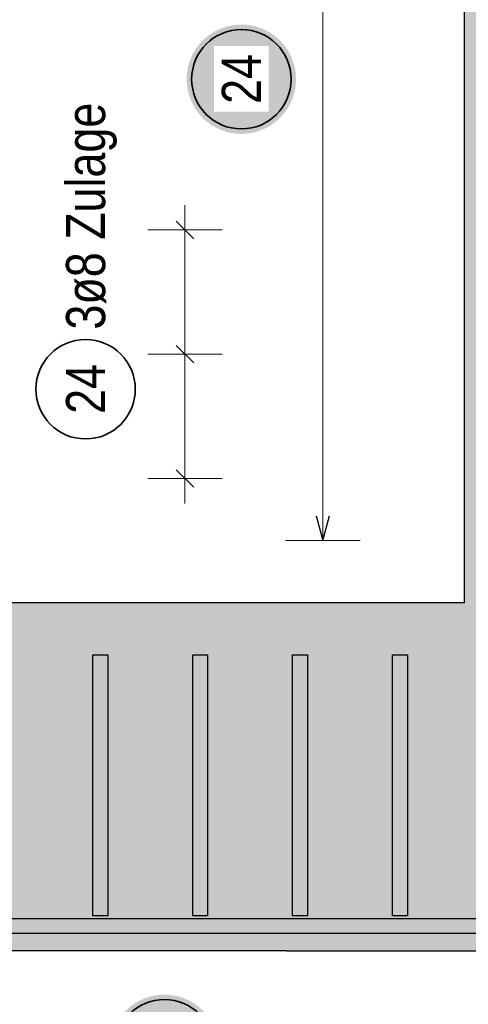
# Model space of a CAD drawing. Header units: millimetres. Extents: x -4 to 113, y -17 to 52.
# Tile 52 of 91: x 67.98 to 69.78, y 5.73 to 9.7. Entities that reach past the tile are written whole.
import ezdxf

# ---------------------------------------------------------------- set-up
doc = ezdxf.new("R2010")
doc.units = ezdxf.units.MM
doc.linetypes.add('HIDDEN', pattern=[0.375, 0.25, -0.125])
doc.layers.add('Schraffuren', color=7, linetype='Continuous', lineweight=20)
doc.styles.add('Arial Narrow', font='ARIALN.TTF')
doc.dimstyles.new('Arch_Strakon_dimstyle', dxfattribs={"dimtxt": 17.5, "dimasz": 1, "dimexe": 1.25, "dimexo": 0.0625, "dimgap": 1, "dimtad": 0, "dimdec": 5, "dimzin": 12, "dimdsep": 46, "dimtxsty": 'Arial Narrow', "dimblk": 'Arrowhead_Tick', "dimsah": 1, "dimcen": 0, "dimse1": 1, "dimse2": 1, "dimclrd": 6, "dimclrt": 2, "dimazin": 0, "dimtfac": 1, "dimtdec": 4, "dimtmove": 0, "dimatfit": 3, "dimldrblk": 'NONE', "dimfxl": 1, "dimtvp": 1, "dimtolj": 1, "dimtzin": 0, "dimlwd": 13, "dimarcsym": 2})

# ---------------------------------------------------------------- blocks, each defined once
blk = doc.blocks.new('Arrowhead_Tick')
at = {"color": 0, "linetype": 'Continuous', "lineweight": -2, "ltscale": 0.5}
for p, q in [((0, 20), (0, -10)), ((-1, 0), (0, 0)), ((10, 0), (0, 0))]:
    blk.add_line(p, q, dxfattribs=at)
at = {"color": 2, "linetype": 'Continuous', "lineweight": 35, "ltscale": 0.5}
blk.add_line((4.42, 4.42), (-4.42, -4.42), dxfattribs=at)
blk = doc.blocks.new('*D56')
at = {"color": 6, "linetype": 'Continuous', "lineweight": 13}
for p, q in [((71.5988, 7.3603), (71.5988, 7.3703)), ((71.5988, 7.1703), (71.5988, 7.3503)), ((71.5988, 7.1603), (71.5988, 7.1503))]:
    blk.add_line(p, q, dxfattribs=at)
at = {"layer": 'Defpoints', "color": 0}
for p in [(69.7696, 7.3503), (71.5988, 7.3503), (70.1821, 7.1703)]:
    blk.add_point(p, dxfattribs=at)
at = {"color": 6, "lineweight": 13, "xscale": 0.01, "yscale": 0.01, "zscale": 0.01}
for p, rotation in [((71.5988, 7.3503), 270), ((71.5988, 7.1703), 90)]:
    blk.add_blockref('Arrowhead_Tick', p, dxfattribs=dict(at, rotation=rotation))
at = {"color": 2, "lineweight": 0, "insert": (71.5613, 7.2676), "char_height": 0.1575, "attachment_point": 5, "rotation": 90, "style": 'Arial Narrow'}
blk.add_mtext('\\A1;3{\\A1;\\H.6x;\\S6;}', dxfattribs=at)
blk = doc.blocks.new('_None')

msp = doc.modelspace()

# ---------------------------------------------------------------- hatches: boundary and pattern name
at = {"lineweight": 25, "true_color": 0xffffff}
msp.add_hatch(color=7, dxfattribs=at).paths.add_polyline_path([(69.091038, 9.456795), (69.090904, 9.464473), (69.090502, 9.472141), (69.089833, 9.479791), (69.088897, 9.487413), (69.087696, 9.494997), (69.086231, 9.502535), (69.084503, 9.510017), (69.082516, 9.517435), (69.080271, 9.524778), (69.077771, 9.532039), (69.075019, 9.539208), (69.072018, 9.546277), (69.068773, 9.553236), (69.065287, 9.560078), (69.061564, 9.566795), (69.057609, 9.573377), (69.053427, 9.579817), (69.049022, 9.586107), (69.044401, 9.59224), (69.039568, 9.598208), (69.03453, 9.604003), (69.029293, 9.609619), (69.023863, 9.615049), (69.018247, 9.620286), (69.012452, 9.625324), (69.006484, 9.630157), (69.000351, 9.634778), (68.994061, 9.639183), (68.987621, 9.643365), (68.981038, 9.64732), (68.974322, 9.651043), (68.96748, 9.654529), (68.96052, 9.657775), (68.953452, 9.660775), (68.946283, 9.663527), (68.939022, 9.666027), (68.931678, 9.668272), (68.924261, 9.67026), (68.916779, 9.671987), (68.909241, 9.673452), (68.901656, 9.674654), (68.894035, 9.675589), (68.886385, 9.676259), (68.878716, 9.676661), (68.871038, 9.676795), (68.86336, 9.676661), (68.855692, 9.676259), (68.848042, 9.675589), (68.84042, 9.674654), (68.832836, 9.673452), (68.825298, 9.671987), (68.817815, 9.67026), (68.810398, 9.668272), (68.803055, 9.666027), (68.795794, 9.663527), (68.788625, 9.660775), (68.781556, 9.657775), (68.774597, 9.654529), (68.767755, 9.651043), (68.761038, 9.64732), (68.754456, 9.643365), (68.748016, 9.639183), (68.741726, 9.634778), (68.735593, 9.630157), (68.729625, 9.625324), (68.72383, 9.620286), (68.718213, 9.615049), (68.712784, 9.609619), (68.707546, 9.604003), (68.702508, 9.598208), (68.697676, 9.59224), (68.693055, 9.586107), (68.68865, 9.579817), (68.684468, 9.573377), (68.680513, 9.566795), (68.67679, 9.560078), (68.673304, 9.553236), (68.670058, 9.546277), (68.667058, 9.539208), (68.664306, 9.532039), (68.661806, 9.524778), (68.659561, 9.517435), (68.657573, 9.510017), (68.655846, 9.502535), (68.654381, 9.494997), (68.653179, 9.487413), (68.652243, 9.479791), (68.651574, 9.472141), (68.651172, 9.464473), (68.651038, 9.456795), (68.651172, 9.449117), (68.651574, 9.441448), (68.652243, 9.433798), (68.653179, 9.426177), (68.654381, 9.418592), (68.655846, 9.411054), (68.657573, 9.403572), (68.659561, 9.396154), (68.661806, 9.388811), (68.664306, 9.38155), (68.667058, 9.374381), (68.670058, 9.367313), (68.673304, 9.360353), (68.67679, 9.353511), (68.680513, 9.346795), (68.684468, 9.340212), (68.68865, 9.333772), (68.693055, 9.327482), (68.697676, 9.321349), (68.702508, 9.315381), (68.707546, 9.309586), (68.712784, 9.30397), (68.718213, 9.29854), (68.72383, 9.293303), (68.729625, 9.288265), (68.735593, 9.283432), (68.741726, 9.278811), (68.748016, 9.274406), (68.754456, 9.270224), (68.761038, 9.266269), (68.767755, 9.262546), (68.774597, 9.25906), (68.781556, 9.255815), (68.788625, 9.252814), (68.795794, 9.250062), (68.803055, 9.247562), (68.810398, 9.245317), (68.817815, 9.24333), (68.825298, 9.241602), (68.832836, 9.240137), (68.84042, 9.238936), (68.848042, 9.238), (68.855692, 9.237331), (68.86336, 9.236929), (68.871038, 9.236795), (68.878716, 9.236929), (68.886385, 9.237331), (68.894035, 9.238), (68.901656, 9.238936), (68.909241, 9.240137), (68.916779, 9.241602), (68.924261, 9.24333), (68.931678, 9.245317), (68.939022, 9.247562), (68.946283, 9.250062), (68.953452, 9.252814), (68.96052, 9.255815), (68.96748, 9.25906), (68.974322, 9.262546), (68.981038, 9.266269), (68.987621, 9.270224), (68.994061, 9.274406), (69.000351, 9.278811), (69.006484, 9.283432), (69.012452, 9.288265), (69.018247, 9.293303), (69.023863, 9.29854), (69.029293, 9.30397), (69.03453, 9.309586), (69.039568, 9.315381), (69.044401, 9.321349), (69.049022, 9.327482), (69.053427, 9.333772), (69.057609, 9.340212), (69.061564, 9.346795), (69.065287, 9.353511), (69.068773, 9.360353), (69.072018, 9.367313), (69.075019, 9.374381), (69.077771, 9.38155), (69.080271, 9.388811), (69.082516, 9.396154), (69.084503, 9.403572), (69.086231, 9.411054), (69.087696, 9.418592), (69.088897, 9.426177), (69.089833, 9.433798), (69.090502, 9.441448)])
at = {"layer": 'Schraffuren', "lineweight": 13, "true_color": 0xd7ffd7}
msp.add_hatch(color=254, dxfattribs=at).paths.add_polyline_path([(67.655441, 5.950338), (71.73605, 5.950338), (71.73605, 7.350338), (70.969641, 7.350338), (70.969641, 12.081592), (69.769641, 12.081592), (69.769641, 7.350338), (67.655441, 7.350338)])
at = {"layer": 'Schraffuren', "lineweight": 25, "true_color": 0xffffff}
msp.add_hatch(color=7, dxfattribs=at).paths.add_polyline_path([(68.78135, 5.553741), (68.781216, 5.561419), (68.780814, 5.569087), (68.780145, 5.576737), (68.779209, 5.584359), (68.778008, 5.591943), (68.776542, 5.599481), (68.774815, 5.606964), (68.772827, 5.614381), (68.770582, 5.621725), (68.768082, 5.628985), (68.76533, 5.636154), (68.76233, 5.643223), (68.759085, 5.650182), (68.755598, 5.657025), (68.751875, 5.663741), (68.74792, 5.670323), (68.743738, 5.676763), (68.739334, 5.683054), (68.734712, 5.689186), (68.72988, 5.695154), (68.724842, 5.70095), (68.719605, 5.706566), (68.714175, 5.711996), (68.708559, 5.717233), (68.702763, 5.722271), (68.696795, 5.727103), (68.690663, 5.731725), (68.684372, 5.736129), (68.677932, 5.740311), (68.67135, 5.744266), (68.664634, 5.747989), (68.657792, 5.751475), (68.650832, 5.754721), (68.643763, 5.757721), (68.636594, 5.760473), (68.629334, 5.762973), (68.62199, 5.765218), (68.614573, 5.767206), (68.60709, 5.768933), (68.599553, 5.770399), (68.591968, 5.7716), (68.584346, 5.772536), (68.576696, 5.773205), (68.569028, 5.773607), (68.56135, 5.773741), (68.553672, 5.773607), (68.546003, 5.773205), (68.538354, 5.772536), (68.530732, 5.7716), (68.523147, 5.770399), (68.515609, 5.768933), (68.508127, 5.767206), (68.50071, 5.765218), (68.493366, 5.762973), (68.486105, 5.760473), (68.478936, 5.757721), (68.471868, 5.754721), (68.464908, 5.751475), (68.458066, 5.747989), (68.45135, 5.744266), (68.444768, 5.740311), (68.438327, 5.736129), (68.432037, 5.731725), (68.425904, 5.727103), (68.419937, 5.722271), (68.414141, 5.717233), (68.408525, 5.711996), (68.403095, 5.706566), (68.397858, 5.70095), (68.39282, 5.695154), (68.387988, 5.689186), (68.383366, 5.683054), (68.378962, 5.676763), (68.374779, 5.670323), (68.370824, 5.663741), (68.367101, 5.657025), (68.363615, 5.650182), (68.36037, 5.643223), (68.357369, 5.636154), (68.354618, 5.628985), (68.352117, 5.621725), (68.349872, 5.614381), (68.347885, 5.606964), (68.346157, 5.599481), (68.344692, 5.591943), (68.343491, 5.584359), (68.342555, 5.576737), (68.341886, 5.569087), (68.341484, 5.561419), (68.34135, 5.553741), (68.341484, 5.546063), (68.341886, 5.538394), (68.342555, 5.530745), (68.343491, 5.523123), (68.344692, 5.515538), (68.346157, 5.508), (68.347885, 5.500518), (68.349872, 5.493101), (68.352117, 5.485757), (68.354618, 5.478496), (68.357369, 5.471327), (68.36037, 5.464259), (68.363615, 5.457299), (68.367101, 5.450457), (68.370824, 5.443741), (68.374779, 5.437159), (68.378962, 5.430718), (68.383366, 5.424428), (68.387988, 5.418295), (68.39282, 5.412328), (68.397858, 5.406532), (68.403095, 5.400916), (68.408525, 5.395486), (68.414141, 5.390249), (68.419937, 5.385211), (68.425904, 5.380378), (68.432037, 5.375757), (68.438327, 5.371353), (68.444768, 5.36717), (68.45135, 5.363215), (68.458066, 5.359492), (68.464908, 5.356006), (68.471868, 5.352761), (68.478936, 5.34976), (68.486105, 5.347008), (68.493366, 5.344508), (68.50071, 5.342263), (68.508127, 5.340276), (68.515609, 5.338548), (68.523147, 5.337083), (68.530732, 5.335882), (68.538354, 5.334946), (68.546003, 5.334277), (68.553672, 5.333875), (68.56135, 5.333741), (68.569028, 5.333875), (68.576696, 5.334277), (68.584346, 5.334946), (68.591968, 5.335882), (68.599553, 5.337083), (68.60709, 5.338548), (68.614573, 5.340276), (68.62199, 5.342263), (68.629334, 5.344508), (68.636594, 5.347008), (68.643763, 5.34976), (68.650832, 5.352761), (68.657792, 5.356006), (68.664634, 5.359492), (68.67135, 5.363215), (68.677932, 5.36717), (68.684372, 5.371353), (68.690663, 5.375757), (68.696795, 5.380378), (68.702763, 5.385211), (68.708559, 5.390249), (68.714175, 5.395486), (68.719605, 5.400916), (68.724842, 5.406532), (68.72988, 5.412328), (68.734712, 5.418295), (68.739334, 5.424428), (68.743738, 5.430718), (68.74792, 5.437159), (68.751875, 5.443741), (68.755598, 5.450457), (68.759085, 5.457299), (68.76233, 5.464259), (68.76533, 5.471327), (68.768082, 5.478496), (68.770582, 5.485757), (68.772827, 5.493101), (68.774815, 5.500518), (68.776542, 5.508), (68.778008, 5.515538), (68.779209, 5.523123), (68.780145, 5.530745), (68.780814, 5.538394)])

# ---------------------------------------------------------------- linework, layer by layer
at = {"color": 5, "linetype": 'Continuous', "lineweight": 18, "ltscale": 0.2}
for p, q in [((69.198846, 13.081592), (69.198846, 7.600344)), ((68.644091, 7.750338), (68.644091, 8.950338)), ((68.494091, 8.850338), (68.794091, 8.850338)), ((68.494091, 8.350338), (68.794091, 8.350338)), ((68.494091, 7.850338), (68.794091, 7.850338)), ((69.048846, 7.600344), (69.348846, 7.600344))]:
    msp.add_line(p, q, dxfattribs=at)
at = {"color": 3, "linetype": 'Continuous', "lineweight": 25, "ltscale": 0.2}
for p, q in [((68.608736, 8.885694), (68.679447, 8.814983)), ((68.608736, 8.385694), (68.679447, 8.314983)), ((68.608736, 7.885694), (68.679447, 7.814983)), ((69.172051, 7.700344), (69.198846, 7.600344)), ((69.198846, 7.600344), (69.225641, 7.700344))]:
    msp.add_line(p, q, dxfattribs=at)
at = {"color": 9, "linetype": 'HIDDEN', "lineweight": 0, "ltscale": 0.5}
msp.add_line((69.05308, 6.080338), (71.73605, 6.080338), dxfattribs=at)
at = {"color": 2, "linetype": 'Continuous', "lineweight": 35, "ltscale": 0.2}
for centre in [(68.871038, 9.456795), (68.244091, 8.209563)]:
    msp.add_circle(centre, 0.2, dxfattribs=at)
at = {"layer": 'Schraffuren', "color": 3, "linetype": 'Continuous', "lineweight": 25}
for p, q in [((69.769641, 7.350338), (69.769641, 12.081592)), ((69.05308, 7.350338), (67.655441, 7.350338)), ((69.769641, 7.350338), (69.05308, 7.350338)), ((69.05308, 5.950338), (67.655441, 5.950338)), ((69.05308, 5.950338), (71.73605, 5.950338))]:
    msp.add_line(p, q, dxfattribs=at)
at = {"layer": 'Schraffuren', "color": 3, "linetype": 'Continuous', "lineweight": 25, "ltscale": 0.2}
for p, q in [((68.273081, 7.140338), (68.333081, 7.140338)), ((68.273081, 6.090338), (68.273081, 7.140338)), ((68.333081, 7.140338), (68.333081, 6.090338)), ((68.675268, 7.140338), (68.735268, 7.140338)), ((68.675268, 6.090338), (68.675268, 7.140338)), ((68.735268, 7.140338), (68.735268, 6.090338)), ((69.077455, 7.140338), (69.137455, 7.140338)), ((69.077455, 6.090338), (69.077455, 7.140338)), ((69.137455, 7.140338), (69.137455, 6.090338)), ((69.479641, 7.140338), (69.539641, 7.140338)), ((69.479641, 6.090338), (69.479641, 7.140338)), ((69.539641, 7.140338), (69.539641, 6.090338)), ((67.39234, 6.080338), (72.056156, 6.080338)), ((68.333081, 6.090338), (68.273081, 6.090338)), ((68.735268, 6.090338), (68.675268, 6.090338)), ((69.137455, 6.090338), (69.077455, 6.090338)), ((69.539641, 6.090338), (69.479641, 6.090338)), ((67.39234, 6.020338), (72.056156, 6.020338))]:
    msp.add_line(p, q, dxfattribs=at)
at = {"layer": 'Schraffuren', "color": 2, "linetype": 'Continuous', "lineweight": 35, "ltscale": 0.2}
msp.add_circle((68.56135, 5.553741), 0.2, dxfattribs=at)

# ---------------------------------------------------------------- texts
at = {"color": 2, "lineweight": 35, "char_height": 0.1575, "attachment_point": 1, "rotation": 90, "line_spacing_factor": 0.9, "style": 'Arial Narrow'}
for s, insert in [('3ø8 Zulage', (68.165341, 8.449563)), ('24', (68.165341, 8.110338))]:
    msp.add_mtext(s, dxfattribs=dict(at, insert=insert))

# ---------------------------------------------------------------- dimensions: what is measured, and where the dimension line sits
at = {"lineweight": 0}
dim = msp.add_linear_dim(base=(71.598846, 7.350338), p1=(70.182141, 7.170338), p2=(69.769641, 7.350338), angle=90, text='3{\\A1;\\H.6x;\\S6;}', dimstyle='Arch_Strakon_dimstyle', override={"dimscale": 0.01, "dimtxt": 15.75, "dimasz": 1, "dimgap": 5, "dimtad": 0, "dimjust": 0, "dimtih": 0, "dimtoh": 0, "dimdec": 4, "dimdsep": 46, "dimtxsty": 'Arial Narrow', "dimclrd": 6, "dimclrt": 2, "dimtix": 0, "dimtofl": 255, "dimtmove": 2, "dimatfit": 2, "dimfxl": 0, "dimfxlon": 0, "dimtvp": 31.746032, "dimlwd": 13}, dxfattribs=at)
dim.commit()
dim.dimension.update_dxf_attribs({"geometry": '*D56', "text_midpoint": (71.561302, 7.267611), "dimtype": 160})

# ---------------------------------------------------------------- next in the draw order: texts
at = {"color": 2, "lineweight": 35, "insert": (68.792288, 9.35757), "char_height": 0.1575, "attachment_point": 1, "rotation": 90, "line_spacing_factor": 0.9, "style": 'Arial Narrow', "bg_fill": 3, "box_fill_scale": 1.2, "bg_fill_color": 256, "bg_fill_true_color": 13158600, "bg_fill_transparency": 0}
msp.add_mtext('24', dxfattribs=at)

doc.saveas('drawing.dxf')
